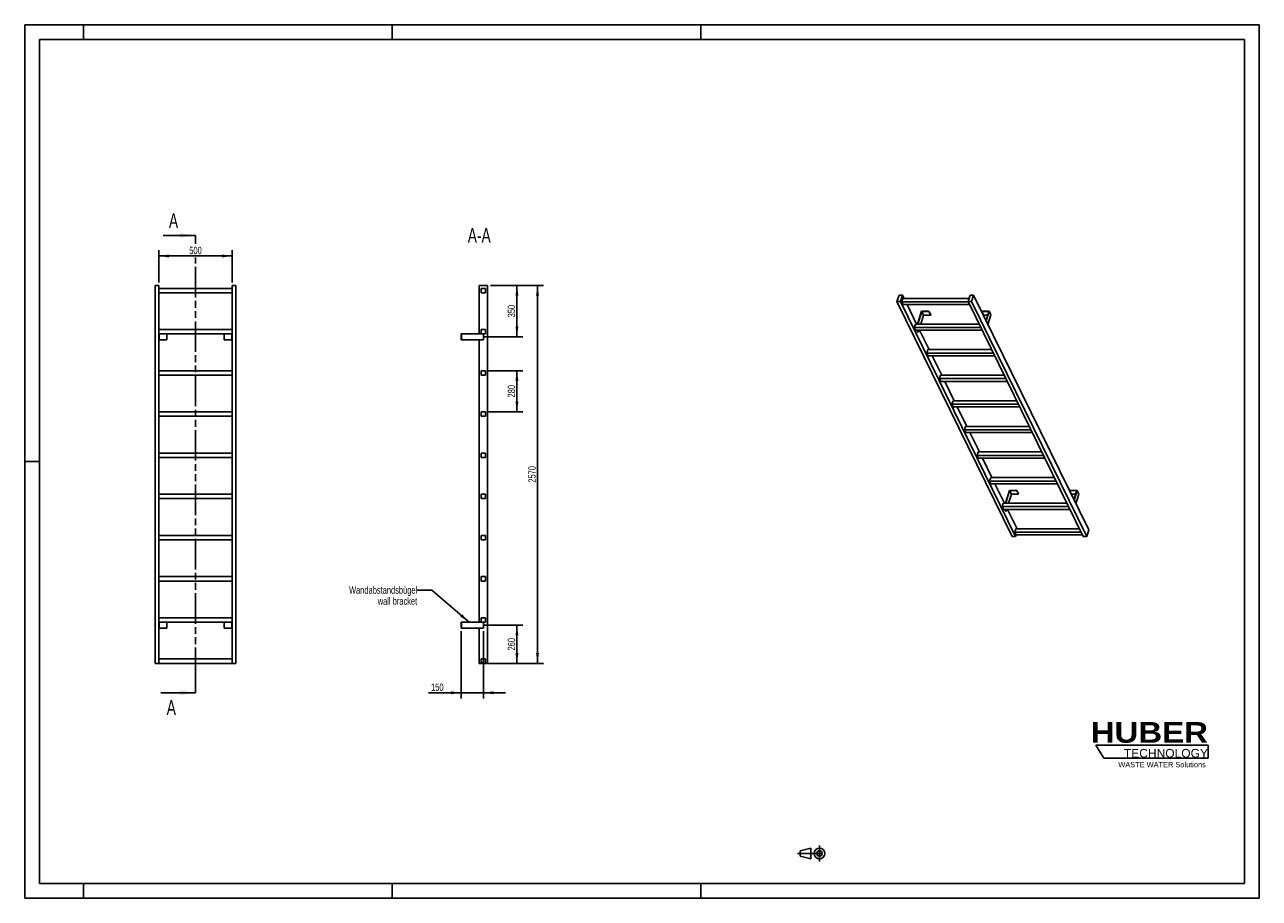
# Model space of a CAD drawing. Header units: millimetres. Extents: x 0 to 8400, y 0 to 5940.
import ezdxf

# ---------------------------------------------------------------- set-up
doc = ezdxf.new("R2010")
doc.units = ezdxf.units.MM
doc.header["$LTSCALE"] = 462
doc.linetypes.add('CENTER', pattern=[0.6, 0.375, -0.075, 0.075, -0.075])
doc.linetypes.add('PHANTOM', pattern=[0.8, 0.45, -0.05, 0.1, -0.05, 0.1, -0.05])
doc.layers.get('0').update_dxf_attribs({"linetype": 'CONTINUOUS'})
for name, color, linetype in [('050_DIMENSIONING', 7, 'CONTINUOUS'), ('053_NOTES', 7, 'CONTINUOUS'), ('HATCHING_BL0', 7, 'CONTINUOUS'), ('HUBER_Logo_BL1', 7, 'CONTINUOUS')]:
    doc.layers.add(name, color=color, linetype=linetype)
doc.styles.get("Standard").update_dxf_attribs({"font": 'txt', "width": 0.7})
doc.styles.add('TEXTSTYLE_2', font='ariblk.ttf')
doc.styles.add('TEXTSTYLE_3', font='arial.ttf')
doc.dimstyles.new('DIMSTYLE_1', dxfattribs={"dimtxt": 50, "dimasz": 70, "dimexe": 2, "dimexo": 1, "dimtad": 1, "dimdec": 1, "dimtxsty": 'STANDARD', "dimblk": '_FILLED', "dimblk1": '_FILLED', "dimblk2": '_FILLED', "dimcen": 0.09, "dimazin": 2, "dimtp": 0.8, "dimtm": 0.8, "dimtfac": 1, "dimtdec": 1, "dimtofl": 0, "dimtmove": 0, "dimatfit": 3, "dimldrblk": '_FILLED', "dimfxl": 1, "dimtolj": 1, "dimarcsym": 0})
doc.dimstyles.new('DIMSTYLE_2', dxfattribs={"dimtxt": 50, "dimasz": 70, "dimexe": 2, "dimexo": 1, "dimtad": 1, "dimdec": 1, "dimtxsty": 'STANDARD', "dimblk": '_FILLED', "dimblk1": '_FILLED', "dimblk2": '_FILLED', "dimcen": 0.09, "dimazin": 2, "dimtp": 0.5, "dimtm": 0.5, "dimtfac": 1, "dimtdec": 1, "dimtofl": 0, "dimtmove": 0, "dimatfit": 3, "dimldrblk": '_FILLED', "dimfxl": 1, "dimtolj": 1, "dimarcsym": 0})
doc.dimstyles.new('DIMSTYLE_3', dxfattribs={"dimtxt": 50, "dimasz": 70, "dimexe": 2, "dimexo": 1, "dimtad": 1, "dimtxsty": 'STANDARD', "dimblk": '_FILLED', "dimblk1": '_FILLED', "dimblk2": '_FILLED', "dimcen": 0.09, "dimazin": 2, "dimtp": 0.5, "dimtm": 0.5, "dimtfac": 1, "dimtofl": 0, "dimtmove": 0, "dimatfit": 3, "dimldrblk": '_FILLED', "dimfxl": 1, "dimtolj": 1, "dimarcsym": 0})
doc.dimstyles.new('DIMSTYLE_4', dxfattribs={"dimtxt": 50, "dimasz": 70, "dimexe": 2, "dimexo": 1, "dimtad": 1, "dimtxsty": 'STANDARD', "dimblk": '_FILLED', "dimblk1": '_FILLED', "dimblk2": '_FILLED', "dimcen": 0.09, "dimazin": 2, "dimtp": 2, "dimtm": 2, "dimtfac": 1, "dimtofl": 0, "dimtmove": 0, "dimatfit": 3, "dimldrblk": '_FILLED', "dimfxl": 1, "dimtolj": 1, "dimarcsym": 0})
doc.dimstyles.get("Standard").update_dxf_attribs({"dimtxt": 50, "dimasz": 70, "dimexe": 2, "dimexo": 1, "dimtad": 1, "dimtxsty": 'STANDARD', "dimblk": '_FILLED', "dimblk1": '_FILLED', "dimblk2": '_FILLED', "dimcen": 0.09, "dimazin": 2, "dimtol": 1, "dimtp": 0.01, "dimtm": 0.01, "dimtfac": 1, "dimtofl": 0, "dimtmove": 0, "dimatfit": 3, "dimldrblk": '_FILLED', "dimfxl": 1, "dimtolj": 1, "dimarcsym": 0})

# ---------------------------------------------------------------- blocks, each defined once
blk = doc.blocks.new('HUBER_LOGO_BL1', base_point=(7675, 1007.5))
at = {"layer": 'HUBER_Logo_BL1', "color": 5, "linetype": 'CONTINUOUS'}
for p, q in [((8052.9, 1042), (7287.9, 1042)), ((7287.9, 1042), (7341.9, 952)), ((8052.9, 1042), (8052.9, 952)), ((7341.9, 952), (8052.9, 952))]:
    blk.add_line(p, q, dxfattribs=at)
at = {"layer": 'HUBER_Logo_BL1', "color": 2, "linetype": 'CONTINUOUS', "attachment_point": 3, "line_spacing_factor": 0.78}
for s, insert, char_height, width, style in [('HUBER\\P\\fArial;\\H58.5;TECHNOLOGY ', (8050.7, 1198.2), 140.4, 775.343, 'TEXTSTYLE_2'), ('WASTE WATER Solutions', (8036, 927.2), 36, 594.067, 'TEXTSTYLE_3')]:
    blk.add_mtext(s, dxfattribs=dict(at, insert=insert, char_height=char_height, width=width, style=style))
blk = doc.blocks.new('_FILLED')
at = {"color": 0, "linetype": 'BYBLOCK'}
blk.add_solid([(0, 0), (-1, 0.143), (-1, -0.143)], dxfattribs=at)
blk = doc.blocks.new('*D0')
at = {"layer": '050_DIMENSIONING', "color": 2, "linetype": 'CONTINUOUS'}
for p, q in [((912.3, 4187.4), (912.3, 4407.4)), ((1412.3, 4187.4), (1412.3, 4407.4)), ((912.3, 4367.4), (1162.3, 4367.4)), ((1412.3, 4367.4), (1162.3, 4367.4))]:
    blk.add_line(p, q, dxfattribs=at)
at = {"layer": '050_DIMENSIONING', "color": 2, "linetype": 'CONTINUOUS', "xscale": 70, "yscale": 70, "zscale": 70, "rotation": 180}
blk.add_blockref('_FILLED', (912.3, 4367.4), dxfattribs=at)
at = {"layer": '050_DIMENSIONING', "color": 2, "linetype": 'CONTINUOUS', "xscale": 70, "yscale": 70, "zscale": 70}
blk.add_blockref('_FILLED', (1412.3, 4367.4), dxfattribs=at)
at = {"layer": '050_DIMENSIONING', "color": 2, "linetype": 'CONTINUOUS', "insert": (1162.3, 4429.9), "char_height": 50, "width": 171.429, "attachment_point": 2, "line_spacing_factor": 0.9}
blk.add_mtext('500', dxfattribs=at)
blk = doc.blocks.new('*D1')
at = {"layer": '050_DIMENSIONING', "color": 2, "linetype": 'CONTINUOUS'}
for p, q in [((3120.3, 1857.4), (3389.1, 1857.4)), ((3349.1, 1857.4), (3349.1, 1727.4)), ((3349.1, 1597.4), (3349.1, 1727.4)), ((3169.1, 1597.4), (3389.1, 1597.4))]:
    blk.add_line(p, q, dxfattribs=at)
at = {"layer": '050_DIMENSIONING', "color": 2, "linetype": 'CONTINUOUS', "xscale": 70, "yscale": 70, "zscale": 70}
for p, rotation in [((3349.1, 1857.4), 90), ((3349.1, 1597.4), 270)]:
    blk.add_blockref('_FILLED', p, dxfattribs=dict(at, rotation=rotation))
at = {"layer": '050_DIMENSIONING', "color": 2, "linetype": 'CONTINUOUS', "insert": (3286.6, 1727.4), "char_height": 50, "width": 176.786, "attachment_point": 2, "rotation": 90, "line_spacing_factor": 0.9}
blk.add_mtext('260', dxfattribs=at)
blk = doc.blocks.new('*D2')
at = {"layer": '050_DIMENSIONING', "color": 2, "linetype": 'CONTINUOUS'}
for p, q in [((3169.1, 4167.4), (3389.1, 4167.4)), ((3349.1, 4167.4), (3349.1, 3992.4)), ((3349.1, 3817.4), (3349.1, 3992.4)), ((3125.7, 3817.4), (3389.1, 3817.4))]:
    blk.add_line(p, q, dxfattribs=at)
at = {"layer": '050_DIMENSIONING', "color": 2, "linetype": 'CONTINUOUS', "xscale": 70, "yscale": 70, "zscale": 70}
for p, rotation in [((3349.1, 4167.4), 90), ((3349.1, 3817.4), 270)]:
    blk.add_blockref('_FILLED', p, dxfattribs=dict(at, rotation=rotation))
at = {"layer": '050_DIMENSIONING', "color": 2, "linetype": 'CONTINUOUS', "insert": (3286.6, 3992.4), "char_height": 50, "width": 166.071, "attachment_point": 2, "rotation": 90, "line_spacing_factor": 0.9}
blk.add_mtext('350', dxfattribs=at)
blk = doc.blocks.new('*D3')
at = {"layer": '050_DIMENSIONING', "color": 2, "linetype": 'CONTINUOUS'}
for p, q in [((2970.6, 1817.4), (2970.6, 1357.4)), ((3120.6, 1817.4), (3120.6, 1357.4)), ((2970.6, 1397.4), (2746.3, 1397.4)), ((2746.3, 1397.4), (3045.6, 1397.4)), ((3270.6, 1397.4), (3045.6, 1397.4)), ((3120.6, 1397.4), (3270.6, 1397.4))]:
    blk.add_line(p, q, dxfattribs=at)
at = {"layer": '050_DIMENSIONING', "color": 2, "linetype": 'CONTINUOUS', "xscale": 70, "yscale": 70, "zscale": 70}
blk.add_blockref('_FILLED', (2970.6, 1397.4), dxfattribs=at)
at = {"layer": '050_DIMENSIONING', "color": 2, "linetype": 'CONTINUOUS', "xscale": 70, "yscale": 70, "zscale": 70, "rotation": 180}
blk.add_blockref('_FILLED', (3120.6, 1397.4), dxfattribs=at)
at = {"layer": '050_DIMENSIONING', "color": 2, "linetype": 'CONTINUOUS', "insert": (2849.9, 1459.9), "char_height": 50, "width": 155.357, "attachment_point": 3, "line_spacing_factor": 0.9}
blk.add_mtext('150', dxfattribs=at)
blk = doc.blocks.new('*D4')
at = {"layer": '050_DIMENSIONING', "color": 2, "linetype": 'CONTINUOUS'}
for p, q in [((3169.1, 4167.4), (3529.1, 4167.4)), ((3489.1, 4167.4), (3489.1, 2882.4)), ((3489.1, 1597.4), (3489.1, 2882.4)), ((3155.6, 1597.4), (3529.1, 1597.4))]:
    blk.add_line(p, q, dxfattribs=at)
at = {"layer": '050_DIMENSIONING', "color": 2, "linetype": 'CONTINUOUS', "xscale": 70, "yscale": 70, "zscale": 70}
for p, rotation in [((3489.1, 4167.4), 90), ((3489.1, 1597.4), 270)]:
    blk.add_blockref('_FILLED', p, dxfattribs=dict(at, rotation=rotation))
at = {"layer": '050_DIMENSIONING', "color": 2, "linetype": 'CONTINUOUS', "insert": (3426.6, 2882.4), "char_height": 50, "width": 230.357, "attachment_point": 2, "rotation": 90, "line_spacing_factor": 0.9}
blk.add_mtext('2570', dxfattribs=at)
blk = doc.blocks.new('*D5')
at = {"layer": '050_DIMENSIONING', "color": 2, "linetype": 'CONTINUOUS'}
for p, q in [((3155.6, 3587.4), (3389.1, 3587.4)), ((3349.1, 3587.4), (3349.1, 3447.4)), ((3349.1, 3307.4), (3349.1, 3447.4)), ((3155.6, 3307.4), (3389.1, 3307.4))]:
    blk.add_line(p, q, dxfattribs=at)
at = {"layer": '050_DIMENSIONING', "color": 2, "linetype": 'CONTINUOUS', "xscale": 70, "yscale": 70, "zscale": 70}
for p, rotation in [((3349.1, 3587.4), 90), ((3349.1, 3307.4), 270)]:
    blk.add_blockref('_FILLED', p, dxfattribs=dict(at, rotation=rotation))
at = {"layer": '050_DIMENSIONING', "color": 2, "linetype": 'CONTINUOUS', "insert": (3286.6, 3447.4), "char_height": 50, "width": 176.786, "attachment_point": 2, "rotation": 90, "line_spacing_factor": 0.9}
blk.add_mtext('280', dxfattribs=at)
blk = doc.blocks.new('PROJEKTIONSMETHODE_1_BL2', base_point=(5360, 305))
at = {"color": 2, "linetype": 'CONTINUOUS'}
for p, q in [((5275.7, 323.3), (5349, 341.7)), ((5349, 268.3), (5349, 341.7)), ((5275.7, 286.7), (5275.7, 323.3)), ((5275.7, 286.7), (5349, 268.3))]:
    blk.add_line(p, q, dxfattribs=at)
at = {"color": 2, "linetype": 'CENTER'}
for p, q in [((5407.7, 360), (5407.7, 250)), ((5257.3, 305), (5462.7, 305))]:
    blk.add_line(p, q, dxfattribs=at)
at = {"color": 2, "linetype": 'CONTINUOUS'}
for radius in [36.7, 18.3]:
    blk.add_circle((5407.7, 305), radius, dxfattribs=at)
blk = doc.blocks.new('XSEC_FILLED')
at = {"color": 0, "linetype": 'BYBLOCK'}
blk.add_solid([(0, 0), (-1, 0.143), (-1, -0.143)], dxfattribs=at)
blk = doc.blocks.new('HATCHING_BL0', base_point=(1044.6, 2952.4))
at = {"layer": 'HATCHING_BL0', "color": 7, "linetype": 'PHANTOM'}
for p, q in [((1162.3, 4450.5), (1162.3, 4507.4)), ((1162.3, 1497.4), (1162.3, 4356)), ((1162.3, 1397.4), (1162.3, 1497.4))]:
    blk.add_line(p, q, dxfattribs=at)
at = {"layer": 'HATCHING_BL0', "color": 7, "linetype": 'CONTINUOUS', "char_height": 100, "width": 128.571, "attachment_point": 1, "line_spacing_factor": 0.9}
for insert in [(981.5, 4657.4), (966.2, 1347.4)]:
    blk.add_mtext('A', dxfattribs=dict(at, insert=insert))
at = {"layer": 'HATCHING_BL0', "color": 7, "linetype": 'CONTINUOUS'}
for points in [[(1162.3, 4507.4), (942.2, 4507.4)], [(1162.3, 1397.4), (927, 1397.4)]]:
    blk.add_leader(points, dimstyle='STANDARD', override={"dimasz": 105, "dimtad": 0, "dimldrblk": 'XSEC_FILLED'}, dxfattribs=at)

msp = doc.modelspace()

# ---------------------------------------------------------------- hatches: boundary and pattern name
at = {"linetype": 'CONTINUOUS'}
h = msp.add_hatch(dxfattribs=at)
h.set_pattern_fill('ANSI31', color=2, angle=90, style=0, pattern_type=2)
h.set_pattern_definition([(135, (3120.6, 1597.42), (-239.54, -239.54), [])])
edge = h.paths.add_edge_path()
edge.add_line((3135.594, 1597.417), (3105.594, 1597.417))
edge.add_line((3105.594, 1597.417), (3105.594, 1627.417))
edge.add_line((3105.594, 1627.417), (3135.594, 1627.417))
edge.add_line((3135.594, 1597.417), (3135.594, 1627.417))
edge = h.paths.add_edge_path()
edge.add_line((3105.594, 1877.417), (3105.594, 1907.417))
edge.add_line((3105.594, 1907.417), (3135.594, 1907.417))
edge.add_line((3135.594, 1877.417), (3135.594, 1907.417))
edge.add_line((3105.594, 1877.417), (3135.594, 1877.417))
edge = h.paths.add_edge_path()
edge.add_line((3105.594, 2157.417), (3105.594, 2187.417))
edge.add_line((3105.594, 2187.417), (3135.594, 2187.417))
edge.add_line((3135.594, 2157.417), (3135.594, 2187.417))
edge.add_line((3105.594, 2157.417), (3135.594, 2157.417))
edge = h.paths.add_edge_path()
edge.add_line((3105.594, 2437.417), (3105.594, 2467.417))
edge.add_line((3105.594, 2467.417), (3135.594, 2467.417))
edge.add_line((3135.594, 2437.417), (3135.594, 2467.417))
edge.add_line((3105.594, 2437.417), (3135.594, 2437.417))
edge = h.paths.add_edge_path()
edge.add_line((3105.594, 2717.417), (3105.594, 2747.417))
edge.add_line((3105.594, 2747.417), (3135.594, 2747.417))
edge.add_line((3135.594, 2717.417), (3135.594, 2747.417))
edge.add_line((3105.594, 2717.417), (3135.594, 2717.417))
edge = h.paths.add_edge_path()
edge.add_line((3105.594, 2997.417), (3105.594, 3027.417))
edge.add_line((3105.594, 3027.417), (3135.594, 3027.417))
edge.add_line((3135.594, 2997.417), (3135.594, 3027.417))
edge.add_line((3105.594, 2997.417), (3135.594, 2997.417))
edge = h.paths.add_edge_path()
edge.add_line((3105.594, 3277.417), (3105.594, 3307.417))
edge.add_line((3105.594, 3307.417), (3135.594, 3307.417))
edge.add_line((3135.594, 3277.417), (3135.594, 3307.417))
edge.add_line((3105.594, 3277.417), (3135.594, 3277.417))
edge = h.paths.add_edge_path()
edge.add_line((3105.594, 3557.417), (3105.594, 3587.417))
edge.add_line((3105.594, 3587.417), (3135.594, 3587.417))
edge.add_line((3135.594, 3557.417), (3135.594, 3587.417))
edge.add_line((3105.594, 3557.417), (3135.594, 3557.417))
edge = h.paths.add_edge_path()
edge.add_line((3105.594, 3837.417), (3105.594, 3867.417))
edge.add_line((3105.594, 3867.417), (3135.594, 3867.417))
edge.add_line((3135.594, 3837.417), (3135.594, 3867.417))
edge.add_line((3105.594, 3837.417), (3135.594, 3837.417))
edge = h.paths.add_edge_path()
edge.add_line((3105.594, 4117.417), (3105.594, 4147.417))
edge.add_line((3105.594, 4147.417), (3135.594, 4147.417))
edge.add_line((3135.594, 4117.417), (3135.594, 4147.417))
edge.add_line((3105.594, 4117.417), (3135.594, 4117.417))

# ---------------------------------------------------------------- linework, layer by layer
at = {"color": 7, "linetype": 'CONTINUOUS'}
for p, q in [((0, 5940), (8400, 5940)), ((0, 0), (0, 5940)), ((8400, 0), (8400, 5940)), ((887.255, 4167.417), (912.255, 4167.417)), ((887.255, 1597.417), (887.255, 4167.417)), ((912.255, 1597.417), (912.255, 4167.417)), ((1412.255, 4147.417), (912.255, 4147.417)), ((912.255, 4117.417), (1412.255, 4117.417)), ((1412.255, 4167.417), (1437.255, 4167.417)), ((1412.255, 1597.417), (1412.255, 4167.417)), ((1437.255, 1597.417), (1437.255, 4167.417)), ((3092.094, 4167.417), (3149.094, 4167.417)), ((3092.094, 3837.417), (3092.094, 4167.417)), ((3105.594, 4147.417), (3135.594, 4147.417)), ((3105.594, 4117.417), (3105.594, 4147.417)), ((3105.594, 4117.417), (3135.594, 4117.417)), ((3135.594, 4117.417), (3135.594, 4147.417)), ((3149.094, 1597.417), (3149.094, 4167.417)), ((5948.654, 4101.987), (5934.857, 4057.337)), ((6718.814, 2459.8), (5934.857, 4057.337)), ((5934.857, 4057.337), (5957.883, 4057.337)), ((5971.681, 4101.987), (5948.654, 4101.987)), ((5957.883, 4057.337), (5971.681, 4101.987)), ((6741.841, 2459.8), (5957.883, 4057.337)), ((5974.514, 4078.98), (5967.252, 4055.48)), ((6419.325, 4055.48), (5967.252, 4055.48)), ((5976.403, 4036.832), (5967.252, 4055.48)), ((5982.971, 4078.98), (5971.681, 4101.987)), ((6425.102, 4078.98), (5974.514, 4078.98)), ((5976.403, 4036.832), (6428.476, 4036.832)), ((6068.383, 3904.929), (6003.655, 4036.832)), ((6432.212, 4101.987), (6418.414, 4057.337)), ((7202.371, 2459.8), (6418.414, 4057.337)), ((6418.414, 4057.337), (6441.44, 4057.337)), ((6455.238, 4101.987), (6432.212, 4101.987)), ((6441.44, 4057.337), (6455.238, 4101.987)), ((7225.398, 2459.8), (6441.44, 4057.337)), ((7239.196, 2504.449), (6455.238, 4101.987)), ((6101.756, 3992.03), (6074.84, 3904.929)), ((6076.682, 3904.929), (6103.114, 3990.463)), ((6115.316, 3965.599), (6096.567, 3904.929)), ((6152.414, 3992.03), (6101.756, 3992.03)), ((6103.114, 3990.463), (6115.316, 3965.599)), ((6103.114, 3990.463), (6151.93, 3990.463)), ((6115.316, 3965.599), (6164.132, 3965.599)), ((6151.93, 3990.463), (6152.414, 3992.03)), ((6151.93, 3990.463), (6164.132, 3965.599)), ((6152.414, 3992.03), (6164.616, 3967.166)), ((6164.132, 3965.599), (6164.616, 3967.166)), ((6511.628, 3992.03), (6511.144, 3990.463)), ((6511.144, 3990.463), (6523.346, 3965.599)), ((6511.144, 3990.463), (6559.96, 3990.463)), ((6562.286, 3992.03), (6511.628, 3992.03)), ((6523.346, 3965.599), (6552.276, 3965.599)), ((6559.96, 3990.463), (6540.642, 3927.951)), ((6541.773, 3925.648), (6562.286, 3992.03)), ((6553.974, 3900.783), (6574.488, 3967.166)), ((6562.286, 3992.03), (6574.488, 3967.166)), ((1412.255, 3867.417), (912.255, 3867.417)), ((3105.594, 3867.417), (3135.594, 3867.417)), ((3105.594, 3837.417), (3105.594, 3867.417)), ((3135.594, 3837.417), (3135.594, 3867.417)), ((6059.926, 3904.929), (6052.664, 3881.429)), ((6061.815, 3862.781), (6052.664, 3881.429)), ((6504.737, 3881.429), (6052.664, 3881.429)), ((6493.205, 3904.929), (6059.926, 3904.929)), ((912.255, 3837.417), (1412.255, 3837.417)), ((912.255, 3797.417), (914.255, 3797.417)), ((914.255, 3837.417), (914.255, 3797.417)), ((914.255, 3797.417), (967.255, 3797.417)), ((967.255, 3837.417), (967.255, 3797.417)), ((1357.255, 3837.417), (1357.255, 3797.417)), ((1357.255, 3797.417), (1410.255, 3797.417)), ((1410.255, 3837.417), (1410.255, 3797.417)), ((1410.255, 3797.417), (1412.255, 3797.417)), ((2970.594, 3837.417), (2972.594, 3837.417)), ((2970.594, 3837.417), (2970.594, 3797.417)), ((2970.594, 3797.417), (2972.594, 3797.417)), ((2972.594, 3837.417), (3105.594, 3837.417)), ((2972.594, 3837.417), (2972.594, 3797.417)), ((3120.594, 3797.417), (2972.594, 3797.417)), ((3092.094, 1877.417), (3092.094, 3797.417)), ((3105.594, 3837.417), (3135.594, 3837.417)), ((3120.594, 3837.417), (3120.594, 3797.417)), ((6061.815, 3862.781), (6513.888, 3862.781)), ((6077.648, 3849.667), (6071.212, 3862.781)), ((6073.054, 3862.781), (6079.49, 3849.667)), ((6077.648, 3849.667), (6079.49, 3849.667)), ((6083.542, 3862.781), (6079.49, 3849.667)), ((6153.795, 3730.878), (6089.066, 3862.781)), ((6145.337, 3730.878), (6138.075, 3707.379)), ((6147.227, 3688.73), (6138.075, 3707.379)), ((6590.149, 3707.379), (6138.075, 3707.379)), ((6578.617, 3730.878), (6145.337, 3730.878)), ((6147.227, 3688.73), (6599.3, 3688.73)), ((6239.206, 3556.828), (6174.478, 3688.73)), ((1412.255, 3587.417), (912.255, 3587.417)), ((912.255, 3557.417), (1412.255, 3557.417)), ((3105.594, 3587.417), (3135.594, 3587.417)), ((3105.594, 3557.417), (3105.594, 3587.417)), ((3105.594, 3557.417), (3135.594, 3557.417)), ((3135.594, 3557.417), (3135.594, 3587.417)), ((6230.749, 3556.828), (6223.487, 3533.328)), ((6232.638, 3514.679), (6223.487, 3533.328)), ((6675.56, 3533.328), (6223.487, 3533.328)), ((6664.028, 3556.828), (6230.749, 3556.828)), ((6232.638, 3514.679), (6684.712, 3514.679)), ((6324.618, 3382.777), (6259.89, 3514.679)), ((6316.161, 3382.777), (6308.899, 3359.277)), ((6749.44, 3382.777), (6316.161, 3382.777)), ((1412.255, 3307.417), (912.255, 3307.417)), ((912.255, 3277.417), (1412.255, 3277.417)), ((3105.594, 3307.417), (3135.594, 3307.417)), ((3105.594, 3277.417), (3105.594, 3307.417)), ((3105.594, 3277.417), (3135.594, 3277.417)), ((3135.594, 3277.417), (3135.594, 3307.417)), ((6760.972, 3359.277), (6308.899, 3359.277)), ((6318.05, 3340.629), (6308.899, 3359.277)), ((6318.05, 3340.629), (6770.123, 3340.629)), ((6410.03, 3208.726), (6345.301, 3340.629)), ((6401.573, 3208.726), (6394.311, 3185.226)), ((6834.852, 3208.726), (6401.573, 3208.726)), ((6846.384, 3185.226), (6394.311, 3185.226)), ((6403.462, 3166.578), (6394.311, 3185.226)), ((6403.462, 3166.578), (6855.535, 3166.578)), ((6495.442, 3034.675), (6430.713, 3166.578)), ((1412.255, 3027.417), (912.255, 3027.417)), ((3105.594, 3027.417), (3135.594, 3027.417)), ((3105.594, 2997.417), (3105.594, 3027.417)), ((3135.594, 2997.417), (3135.594, 3027.417)), ((6486.984, 3034.675), (6479.722, 3011.175)), ((6920.263, 3034.675), (6486.984, 3034.675)), ((912.255, 2997.417), (1412.255, 2997.417)), ((3105.594, 2997.417), (3135.594, 2997.417)), ((6488.874, 2992.527), (6479.722, 3011.175)), ((6931.795, 3011.175), (6479.722, 3011.175)), ((6488.874, 2992.527), (6940.947, 2992.527)), ((6580.853, 2860.624), (6516.125, 2992.527)), ((6572.396, 2860.624), (6565.134, 2837.125)), ((7005.675, 2860.624), (6572.396, 2860.624)), ((7017.207, 2837.125), (6565.134, 2837.125)), ((6574.285, 2818.476), (6565.134, 2837.125)), ((6574.285, 2818.476), (7026.358, 2818.476)), ((6666.265, 2686.574), (6601.537, 2818.476)), ((6699.638, 2773.674), (6672.722, 2686.574)), ((6674.564, 2686.574), (6700.996, 2772.108)), ((6750.296, 2773.674), (6699.638, 2773.674)), ((6700.996, 2772.108), (6749.812, 2772.108)), ((6713.198, 2747.243), (6700.996, 2772.108)), ((6749.812, 2772.108), (6750.296, 2773.674)), ((6762.014, 2747.243), (6749.812, 2772.108)), ((6762.498, 2748.81), (6750.296, 2773.674)), ((7109.51, 2773.674), (7109.026, 2772.108)), ((7121.228, 2747.243), (7109.026, 2772.108)), ((7109.026, 2772.108), (7157.842, 2772.108)), ((7160.168, 2773.674), (7109.51, 2773.674)), ((7157.842, 2772.108), (7138.524, 2709.596)), ((7139.655, 2707.292), (7160.168, 2773.674)), ((7172.37, 2748.81), (7160.168, 2773.674)), ((1412.255, 2747.417), (912.255, 2747.417)), ((912.255, 2717.417), (1412.255, 2717.417)), ((3105.594, 2747.417), (3135.594, 2747.417)), ((3105.594, 2717.417), (3105.594, 2747.417)), ((3105.594, 2717.417), (3135.594, 2717.417)), ((3135.594, 2717.417), (3135.594, 2747.417)), ((6713.198, 2747.243), (6694.449, 2686.574)), ((6762.014, 2747.243), (6713.198, 2747.243)), ((6762.498, 2748.81), (6762.014, 2747.243)), ((7150.158, 2747.243), (7121.228, 2747.243)), ((7172.37, 2748.81), (7151.856, 2682.428)), ((6657.808, 2686.574), (6650.546, 2663.074)), ((7102.619, 2663.074), (6650.546, 2663.074)), ((6659.697, 2644.425), (6650.546, 2663.074)), ((7091.087, 2686.574), (6657.808, 2686.574)), ((6659.697, 2644.425), (7111.77, 2644.425)), ((6675.53, 2631.311), (6669.094, 2644.425)), ((6677.372, 2631.311), (6670.936, 2644.425)), ((6677.372, 2631.311), (6675.53, 2631.311)), ((6681.424, 2644.425), (6677.372, 2631.311)), ((6751.677, 2512.523), (6686.948, 2644.425)), ((1412.255, 2467.417), (912.255, 2467.417)), ((912.255, 2437.417), (1412.255, 2437.417)), ((3105.594, 2467.417), (3135.594, 2467.417)), ((3105.594, 2437.417), (3105.594, 2467.417)), ((3105.594, 2437.417), (3135.594, 2437.417)), ((3135.594, 2437.417), (3135.594, 2467.417)), ((6718.814, 2459.8), (6741.841, 2459.8)), ((6743.219, 2512.523), (6735.957, 2489.023)), ((7188.031, 2489.023), (6735.957, 2489.023)), ((6745.109, 2470.375), (6735.957, 2489.023)), ((6741.841, 2459.8), (6745.109, 2470.375)), ((7176.499, 2512.523), (6743.219, 2512.523)), ((6745.109, 2470.375), (7197.182, 2470.375)), ((7202.371, 2459.8), (7225.398, 2459.8)), ((7225.398, 2459.8), (7239.196, 2504.449)), ((1412.255, 2187.417), (912.255, 2187.417)), ((3105.594, 2187.417), (3135.594, 2187.417)), ((3105.594, 2157.417), (3105.594, 2187.417)), ((3135.594, 2157.417), (3135.594, 2187.417)), ((912.255, 2157.417), (1412.255, 2157.417)), ((3105.594, 2157.417), (3135.594, 2157.417)), ((1412.255, 1907.417), (912.255, 1907.417)), ((912.255, 1877.417), (1412.255, 1877.417)), ((914.255, 1837.417), (914.255, 1877.417)), ((967.255, 1837.417), (967.255, 1877.417)), ((1357.255, 1837.417), (1357.255, 1877.417)), ((1410.255, 1837.417), (1410.255, 1877.417)), ((2970.594, 1877.417), (2972.594, 1877.417)), ((2970.594, 1837.417), (2970.594, 1877.417)), ((2972.594, 1877.417), (3105.594, 1877.417)), ((2972.594, 1837.417), (2972.594, 1877.417)), ((3105.594, 1907.417), (3135.594, 1907.417)), ((3105.594, 1877.417), (3105.594, 1907.417)), ((3105.594, 1877.417), (3135.594, 1877.417)), ((3120.594, 1837.417), (3120.594, 1877.417)), ((3135.594, 1877.417), (3135.594, 1907.417)), ((914.255, 1837.417), (912.255, 1837.417)), ((967.255, 1837.417), (914.255, 1837.417)), ((1410.255, 1837.417), (1357.255, 1837.417)), ((1412.255, 1837.417), (1410.255, 1837.417)), ((2972.594, 1837.417), (2970.594, 1837.417)), ((3120.594, 1837.417), (2972.594, 1837.417)), ((3092.094, 1597.417), (3092.094, 1837.417)), ((887.255, 1597.417), (912.255, 1597.417)), ((1412.255, 1627.417), (912.255, 1627.417)), ((912.255, 1597.417), (1412.255, 1597.417)), ((1412.255, 1597.417), (1437.255, 1597.417)), ((3092.094, 1597.417), (3105.594, 1597.417)), ((3105.594, 1627.417), (3135.594, 1627.417)), ((3105.594, 1597.417), (3105.594, 1627.417)), ((3135.594, 1597.417), (3105.594, 1597.417)), ((3135.594, 1597.417), (3135.594, 1627.417)), ((3135.594, 1597.417), (3149.094, 1597.417)), ((0, 0), (8400, 0))]:
    msp.add_line(p, q, dxfattribs=at)
at = {"color": 3, "linetype": 'CONTINUOUS'}
for p, q in [((0, 5940), (0, 0)), ((8400, 5940), (0, 5940)), ((400, 5940), (400, 5840)), ((2500, 5940), (2500, 5840)), ((4600, 5940), (4600, 5840)), ((8400, 5940), (8400, 0)), ((0, 2970), (100, 2970)), ((400, 0), (400, 100)), ((2500, 0), (2500, 100)), ((4600, 0), (4600, 100)), ((8400, 0), (0, 0))]:
    msp.add_line(p, q, dxfattribs=at)
at = {"color": 5, "linetype": 'CONTINUOUS'}
for p, q in [((100, 5840), (100, 100)), ((8300, 5840), (100, 5840)), ((8300, 100), (8300, 5840)), ((100, 100), (8300, 100))]:
    msp.add_line(p, q, dxfattribs=at)

# ---------------------------------------------------------------- block references
at = {"color": 2, "linetype": 'CONTINUOUS'}
msp.add_blockref('PROJEKTIONSMETHODE_1_BL2', (5360, 305), dxfattribs=at)
at = {"layer": 'HATCHING_BL0'}
msp.add_blockref('HATCHING_BL0', (1044.603, 2952.417), dxfattribs=at)
at = {"layer": 'HUBER_Logo_BL1'}
msp.add_blockref('HUBER_LOGO_BL1', (7674.994, 1007.484), dxfattribs=at)

# ---------------------------------------------------------------- texts
at = {"layer": '053_NOTES', "color": 2, "linetype": 'CONTINUOUS', "attachment_point": 3, "line_spacing_factor": 0.9}
for s, insert, char_height, width in [('A-A', (3170.726, 4557.417), 100, 364.28571), ('Wandabstandsbügel\\Pwall bracket', (2670.594, 2120.711), 50, 945.35714)]:
    msp.add_mtext(s, dxfattribs=dict(at, insert=insert, char_height=char_height, width=width))

# ---------------------------------------------------------------- dimensions: what is measured, and where the dimension line sits
at = {"layer": '050_DIMENSIONING', "color": 2, "linetype": 'CONTINUOUS'}
for base, p1, p2, dimstyle, picture, middle in [((1412.255, 4367.417), (912.255, 4186.417), (1412.255, 4186.417), 'DIMSTYLE_1', '*D0', (1155.112, 4367.417)), ((3120.594, 1397.417), (2970.594, 1818.417), (3120.594, 1818.417), 'DIMSTYLE_3', '*D3', (2790.984, 1397.417))]:
    dim = msp.add_linear_dim(base=base, p1=p1, p2=p2, dimstyle=dimstyle, dxfattribs=at)
    dim.commit()
    dim.dimension.update_dxf_attribs({"geometry": picture, "text_midpoint": middle, "dimtype": 160})
for base, p1, p2, angle, dimstyle, picture, middle in [((3349.094, 3817.417), (3168.094, 4167.417), (3124.738, 3817.417), 270, 'DIMSTYLE_2', '*D2', (3349.094, 3985.274)), ((3489.094, 4167.417), (3154.594, 1597.417), (3168.094, 4167.417), 90, 'DIMSTYLE_4', '*D4', (3489.094, 2875.274)), ((3349.094, 3307.417), (3154.594, 3587.417), (3154.594, 3307.417), 270, 'DIMSTYLE_3', '*D5', (3349.094, 3440.274)), ((3349.094, 1857.417), (3168.094, 1597.417), (3119.332, 1857.417), 90, 'DIMSTYLE_2', '*D1', (3349.094, 1720.274))]:
    dim = msp.add_linear_dim(base=base, p1=p1, p2=p2, angle=angle, dimstyle=dimstyle, dxfattribs=at)
    dim.commit()
    dim.dimension.update_dxf_attribs({"geometry": picture, "text_midpoint": middle, "dimtype": 160})

# ---------------------------------------------------------------- leaders
at = {"layer": '053_NOTES', "color": 2, "linetype": 'CONTINUOUS'}
msp.add_leader([(3023.161, 1877.417), (2770.594, 2095.711), (2670.594, 2095.711)], dimstyle='STANDARD', override={"dimtad": 0}, dxfattribs=at)

doc.saveas('drawing.dxf')
